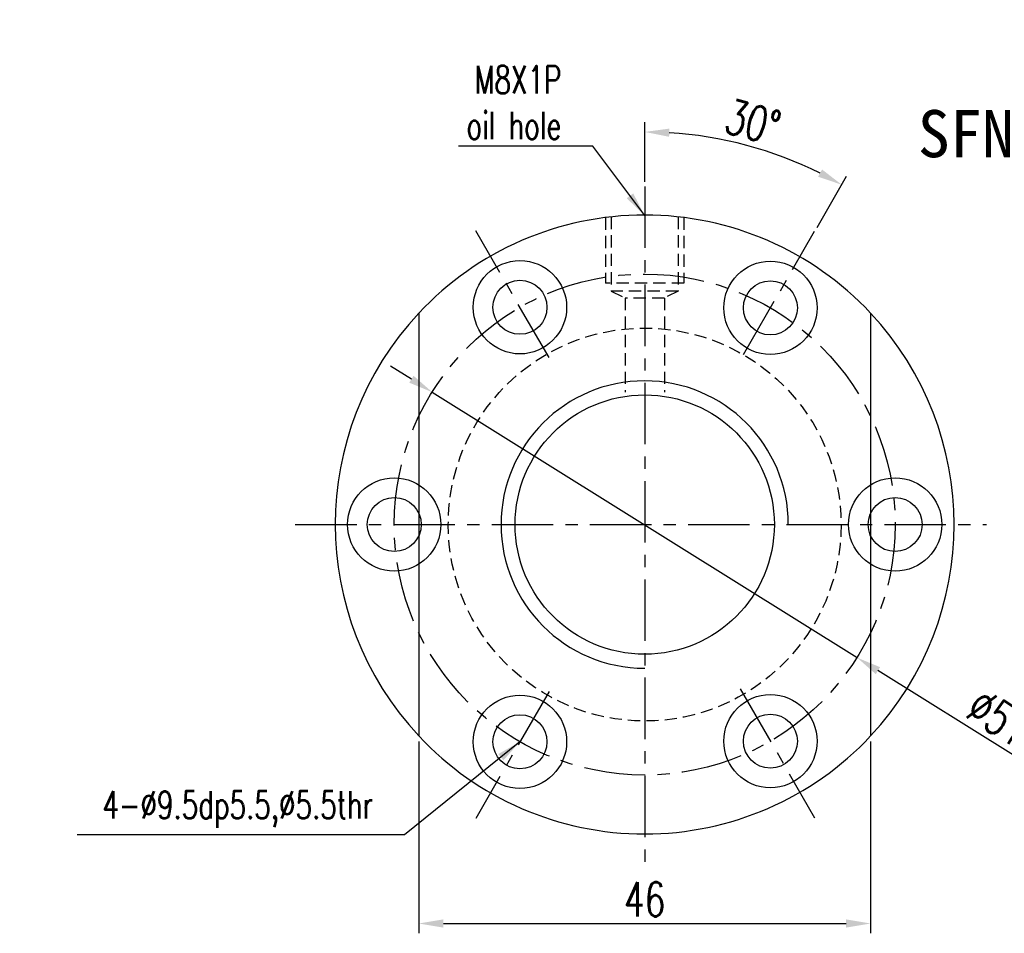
# Model space of a CAD drawing. Extents: x 249 to 715, y -91 to 372.
# Tile 1 of 55: x 519 to 619, y 49 to 142. Entities that reach past the tile are written whole.
import ezdxf
from ezdxf.enums import TextEntityAlignment as Align

# ---------------------------------------------------------------- set-up
doc = ezdxf.new("R2010")
doc.units = 0
doc.header["$MEASUREMENT"] = 0
doc.linetypes.add('CENTER', pattern=[2, 1.25, -0.25, 0.25, -0.25])
doc.linetypes.add('HIDDEN', pattern=[0.375, 0.25, -0.125])
doc.layers.get('0').update_dxf_attribs({"linetype": 'CONTINUOUS'})
for name, color, linetype in [('CEN', 1, 'CENTER'), ('DIM', 4, 'CONTINUOUS'), ('HID', 2, 'HIDDEN'), ('OUT', 3, 'CONTINUOUS')]:
    doc.layers.add(name, color=color, linetype=linetype)
doc.styles.add('CHN', font='SIMPLEX.shx', dxfattribs={"width": 0.7, "bigfont": 'CHINESET.shx'})
doc.styles.add('T', font='KAIU.TTF')
doc.dimstyles.get("Standard").update_dxf_attribs({"dimscale": 0, "dimtxt": 4, "dimasz": 3, "dimexe": 1, "dimexo": 0.5, "dimgap": 1, "dimtad": 1, "dimdsep": 46, "dimtxsty": 'CHN', "dimcen": 0.09, "dimclrd": 256, "dimclre": 256, "dimclrt": 256, "dimadec": 0, "dimazin": 0, "dimtp": 1, "dimtm": 1, "dimtfac": 0.6, "dimtix": 1, "dimtmove": 2, "dimatfit": 3, "dimfxl": 1, "dimtvp": 0.85, "dimtolj": 1, "dimarcsym": 0})

# ---------------------------------------------------------------- blocks, each defined once
blk = doc.blocks.new('*D52')
at = {"layer": 'DIM', "color": 0, "lineweight": -2, "transparency": 16777216}
for p, q in [((559.8, 69), (559.8, 49.46)), ((605.8, 69), (605.8, 49.46)), ((562.3, 50.46), (603.3, 50.46))]:
    blk.add_line(p, q, dxfattribs=at)
at = {"layer": 'DIM', "color": 0, "transparency": 16777216}
for points in [[(562.3, 50.88), (562.3, 50.04), (559.8, 50.46)], [(603.3, 50.88), (603.3, 50.04), (605.8, 50.46)]]:
    blk.add_solid(points, dxfattribs=at)
at = {"layer": 'DIM', "color": 0, "transparency": 16777216, "insert": (582.8, 52.91), "char_height": 3.5, "attachment_point": 5, "style": 'CHN'}
blk.add_mtext('\\A1;46', dxfattribs=at)
blk = doc.blocks.new('*D53')
at = {"layer": 'DIM', "color": 0, "lineweight": -2, "transparency": 16777216}
for p, q in [((559.05, 105.86), (556.93, 107.18)), ((561.17, 104.54), (604.43, 77.52)), ((620.35, 67.58), (606.55, 76.2))]:
    blk.add_line(p, q, dxfattribs=at)
at = {"layer": 'DIM', "color": 0, "transparency": 16777216}
for points in [[(559.27, 106.21), (558.83, 105.51), (561.17, 104.54)], [(606.77, 76.55), (606.33, 75.84), (604.43, 77.52)]]:
    blk.add_solid(points, dxfattribs=at)
at = {"layer": 'DIM', "color": 0, "transparency": 16777216, "insert": (618.88, 71.39), "char_height": 3.5, "attachment_point": 5, "rotation": 328.0143, "style": 'CHN'}
blk.add_mtext('\\A1;∅51', dxfattribs=at)
blk = doc.blocks.new('*D54')
at = {"layer": 'DIM', "color": 0, "lineweight": -2, "transparency": 16777216}
for p, q in [((582.8, 125.94), (582.8, 132.03)), ((600.35, 121.31), (603.36, 126.52))]:
    blk.add_line(p, q, dxfattribs=at)
blk.add_arc((582.8, 90.91), 40.12, 63.5704, 86.4296, dxfattribs=at)
at = {"layer": 'DIM', "color": 0, "transparency": 16777216}
for points in [[(585.29, 130.54), (585.31, 131.37), (582.8, 131.03)], [(600.86, 127.21), (600.46, 126.47), (602.86, 125.66)]]:
    blk.add_solid(points, dxfattribs=at)
at = {"layer": 'DIM', "color": 0, "transparency": 16777216, "insert": (593.82, 132.03), "char_height": 3.5, "attachment_point": 5, "rotation": 345, "style": 'CHN'}
blk.add_mtext('\\A1;30°', dxfattribs=at)

msp = doc.modelspace()

# ---------------------------------------------------------------- linework, layer by layer
at = {"layer": 'CEN', "color": 7, "ltscale": 5}
for p, q in [((582.801, 125.486), (582.801, 56.57)), ((573.059, 108.065), (565.603, 120.978)), ((592.863, 108.377), (600.103, 120.918)), ((547.228, 91.07), (617.617, 91.07)), ((592.525, 74.349), (600.103, 61.222)), ((573.059, 74.075), (565.603, 61.162))]:
    msp.add_line(p, q, dxfattribs=at)
msp.add_circle((582.801, 91.07), 25.5, dxfattribs=at)
at = {"layer": 'DIM', "color": 7}
for centre, radius in [((557.301, 91.07), 4.75), ((608.301, 91.07), 4.75), ((557.301, 91.07), 2.75), ((608.301, 91.07), 2.75)]:
    msp.add_circle(centre, radius, dxfattribs=at)
for start, end in [(136.8997, 223.1003), (316.8997, 43.1003)]:
    msp.add_arc((582.801, 91.07), 31.5, start, end, dxfattribs=at)
at = {"layer": 'DIM', "color": 7, "linetype": 'Continuous', "ltscale": 5}
msp.add_arc((582.801, 91.07), 14.625, 0, 270, dxfattribs=at)
at = {"layer": 'HID', "color": 7, "ltscale": 5}
for p, q in [((578.801, 122.315), (578.801, 115.625)), ((579.401, 122.386), (579.401, 114.825)), ((586.201, 122.386), (586.201, 114.825)), ((586.801, 122.315), (586.801, 115.625)), ((586.801, 115.625), (578.801, 115.625)), ((579.401, 114.825), (580.801, 114.125)), ((586.201, 114.825), (579.401, 114.825)), ((586.201, 114.825), (584.801, 114.125)), ((580.801, 114.125), (580.801, 104.53)), ((584.801, 114.125), (580.801, 114.125)), ((584.801, 114.125), (584.801, 104.53))]:
    msp.add_line(p, q, dxfattribs=at)
msp.add_circle((582.801, 91.07), 20, dxfattribs=at)
at = {"layer": 'OUT', "color": 7, "ltscale": 5}
for p, q in [((559.801, 112.593), (559.801, 69.547)), ((605.801, 112.593), (605.801, 69.547))]:
    msp.add_line(p, q, dxfattribs=at)
at = {"layer": 'OUT', "color": 7}
for centre, radius in [((570.103, 113.184), 4.75), ((595.603, 113.123), 4.75), ((570.103, 113.184), 2.75), ((595.603, 113.123), 2.75), ((570.103, 68.956), 4.75), ((595.603, 69.016), 4.75), ((570.103, 68.956), 2.75), ((595.603, 69.016), 2.75)]:
    msp.add_circle(centre, radius, dxfattribs=at)
at = {"layer": 'OUT', "color": 7, "ltscale": 5}
msp.add_circle((582.801, 91.07), 13.2, dxfattribs=at)
at = {"layer": 'OUT', "color": 7}
for start, end in [(43.1003, 136.8997), (223.1003, 316.8997)]:
    msp.add_arc((582.801, 91.07), 31.5, start, end, dxfattribs=at)

# ---------------------------------------------------------------- texts
at = {"style": 'T'}
msp.add_text('SFNI2505', height=4.8, dxfattribs=at).set_placement((623.67, 130.857), align=Align.MIDDLE)
at = {"layer": 'DIM', "color": 0, "char_height": 2.8, "attachment_point": 9, "style": 'CHN'}
for s, insert in [('\\A1;M8X1P\\Poil hole', (574.31, 130.279)), ('4-%%C9.5dp5.5,%%C5.5thr', (555.148, 60.198))]:
    msp.add_mtext(s, dxfattribs=dict(at, insert=insert))

# ---------------------------------------------------------------- dimensions: what is measured, and where the dimension line sits
at = {"layer": 'DIM', "color": 0}
dim = msp.add_angular_dim_2l(base=(596.525, 128.612), line1=((592.863, 108.335), (600.103, 120.876)), line2=((582.801, 125.444), (582.801, 56.528)), dimstyle='STANDARD', override={"dimscale": 1, "dimtxt": 3.5, "dimasz": 2.5, "dimgap": 0.7, "dimclrd": 0, "dimclre": 0, "dimclrt": 0, "dimtmove": 0}, dxfattribs=at)
dim.commit()
dim.dimension.update_dxf_attribs({"geometry": '*D54', "text_midpoint": (593.82, 132.032)})
dim = msp.add_diameter_dim_2p(p1=(561.173, 104.536), p2=(604.43, 77.521), dimstyle='STANDARD', override={"dimscale": 1, "dimtxt": 3.5, "dimasz": 2.5, "dimgap": 0.7, "dimclrd": 0, "dimclre": 0, "dimclrt": 0, "dimtmove": 0}, dxfattribs=at)
dim.commit()
dim.dimension.update_dxf_attribs({"geometry": '*D53', "text_midpoint": (617.578, 69.309), "dimtype": 163})
dim = msp.add_linear_dim(base=(605.801, 50.462), p1=(559.801, 69.505), p2=(605.801, 69.505), angle=180, dimstyle='STANDARD', override={"dimscale": 1, "dimtxt": 3.5, "dimasz": 2.5, "dimgap": 0.7, "dimclrd": 0, "dimclre": 0, "dimclrt": 0, "dimtmove": 0}, dxfattribs=at)
dim.commit()
dim.dimension.update_dxf_attribs({"geometry": '*D52', "text_midpoint": (582.801, 52.912)})

# ---------------------------------------------------------------- leaders
at = {"layer": 'DIM', "color": 0, "annotation_type": 0, "has_hookline": 1, "hookline_direction": 1}
for points, text_width in [([(582.801, 122.528), (577.51, 129.579), (575.01, 129.579)], 10.453), ([(570.103, 68.956), (558.348, 59.498), (555.848, 59.498)], 30.147)]:
    msp.add_leader(points, dimstyle='STANDARD', override={"dimscale": 1, "dimtxt": 3.5, "dimasz": 2.5, "dimgap": 0.7, "dimclrd": 0, "dimclre": 0, "dimclrt": 0, "dimtmove": 0}, dxfattribs=dict(at, text_width=text_width))

doc.saveas('drawing.dxf')
